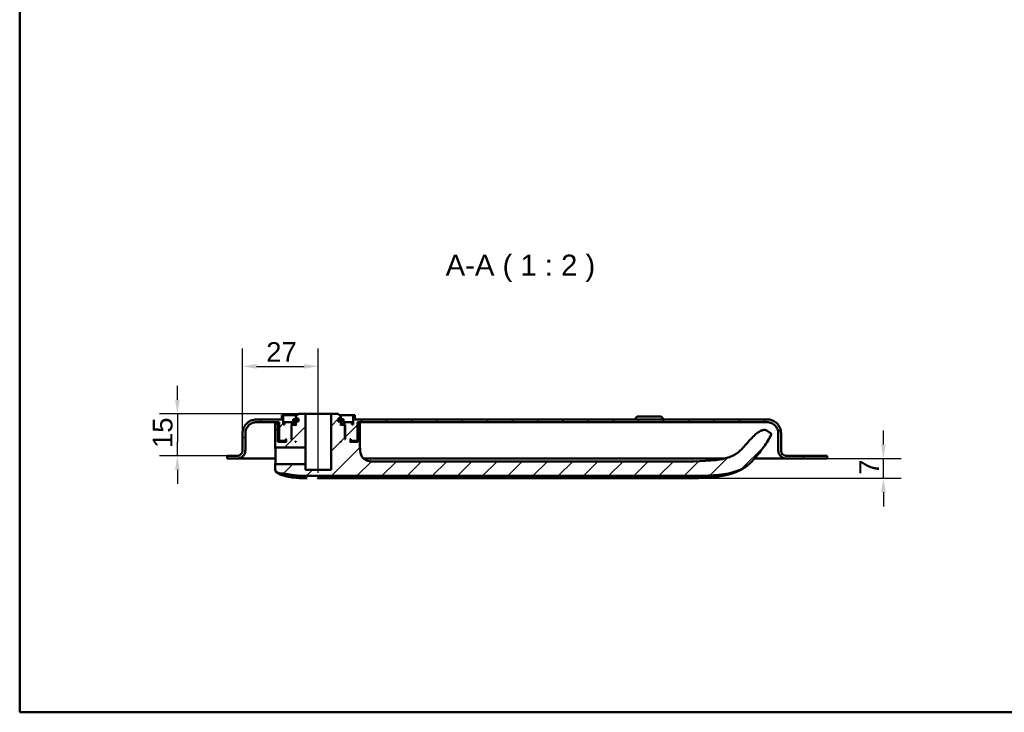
# Model space of a CAD drawing. Header units: millimetres. Extents: x 20 to 833, y 20 to 574.
# Tile 1 of 12: x 20 to 371, y 20 to 267. Entities that reach past the tile are written whole.
import ezdxf

# ---------------------------------------------------------------- set-up
doc = ezdxf.new("R2010")
doc.units = ezdxf.units.MM
doc.header["$LTSCALE"] = 2
for name, color, linetype, lineweight in [('Bemaßungen(DIN)', 7, 'Continuous', 25), ('Mittellinie(DIN)', 7, 'Continuous', 25), ('Sichtbare Kanten(DIN)', 7, 'Continuous', 50), ('Skizziergeometrie(DIN)', 7, 'Continuous', 50), ('Symbole(DIN)', 7, 'Continuous', 25)]:
    doc.layers.add(name, color=color, linetype=linetype, lineweight=lineweight)
doc.layers.add('Schraffur', color=179, linetype='Continuous', lineweight=9, true_color=0x1e1e47)
doc.styles.add('Aktuell-DINGroßer Text', font='arial.ttf')
doc.styles.add('STANDARD-DIN~0', font='arial.ttf')
doc.dimstyles.new('CAD-LAN', dxfattribs={"dimscale": 2, "dimtxt": 3.5, "dimasz": 2.5, "dimexe": 3.175, "dimexo": 0, "dimgap": 0.8, "dimtad": 1, "dimrnd": 1e-08, "dimtxsty": 'STANDARD-DIN~0', "dimcen": 0.09, "dimdle": 10, "dimclrd": 250, "dimclre": 250, "dimclrt": 250, "dimadec": 0, "dimazin": 2, "dimtfac": 1, "dimtmove": 0, "dimatfit": 3, "dimfxl": 1, "dimtolj": 1, "dimtzin": 0, "dimlwd": 25, "dimlwe": 25, "dimarcsym": 0})

# ---------------------------------------------------------------- blocks, each defined once
blk = doc.blocks.new('Ränder Standardrahmen')
at = {"layer": 'Skizziergeometrie(DIN)', "flags": 128}
blk.add_lwpolyline([(10, 10), (10, 287), (410, 287), (410, 10), (10, 10)], dxfattribs=at)
blk = doc.blocks.new('*D19')
at = {"layer": 'Bemaßungen(DIN)', "color": 250, "linetype": 'Continuous', "lineweight": 25, "true_color": 0x3f3f3f, "transparency": 16777216}
for p, q in [((99.47, 119.42), (99.47, 149.67)), ((126.47, 126.42), (126.47, 149.67)), ((104.47, 143.32), (121.47, 143.32))]:
    blk.add_line(p, q, dxfattribs=at)
at = {"layer": 'Bemaßungen(DIN)', "color": 250, "linetype": 'Continuous', "true_color": 0x3f3f3f, "transparency": 16777216}
for points in [[(104.47, 144.15), (104.47, 142.48), (99.47, 143.32)], [(121.47, 144.15), (121.47, 142.48), (126.47, 143.32)]]:
    blk.add_solid(points, dxfattribs=at)
at = {"layer": 'Defpoints', "color": 0, "linetype": 'Continuous', "transparency": 16777216}
for p in [(126.47, 143.32), (126.47, 126.42), (99.47, 119.42)]:
    blk.add_point(p, dxfattribs=at)
at = {"layer": 'Bemaßungen(DIN)', "color": 250, "linetype": 'Continuous', "lineweight": 25, "true_color": 0x3f3f3f, "transparency": 16777216, "insert": (107.9, 151.95), "char_height": 7, "attachment_point": 1, "style": 'STANDARD-DIN~0'}
blk.add_mtext('\\A1;27', dxfattribs=at)
blk = doc.blocks.new('*D20')
at = {"layer": 'Bemaßungen(DIN)', "color": 250, "linetype": 'Continuous', "lineweight": 25, "true_color": 0x3f3f3f, "transparency": 16777216}
for p, q in [((327.97, 115.42), (327.97, 120.42)), ((307.97, 110.42), (334.32, 110.42)), ((327.97, 103.42), (327.97, 110.42)), ((253.18, 103.42), (334.32, 103.42)), ((327.97, 98.42), (327.97, 93.42))]:
    blk.add_line(p, q, dxfattribs=at)
at = {"layer": 'Bemaßungen(DIN)', "color": 250, "linetype": 'Continuous', "true_color": 0x3f3f3f, "transparency": 16777216}
for points in [[(327.14, 115.42), (328.8, 115.42), (327.97, 110.42)], [(327.14, 98.42), (328.8, 98.42), (327.97, 103.42)]]:
    blk.add_solid(points, dxfattribs=at)
at = {"layer": 'Defpoints', "color": 0, "linetype": 'Continuous', "transparency": 16777216}
for p in [(307.97, 110.42), (327.97, 110.42), (253.18, 103.42)]:
    blk.add_point(p, dxfattribs=at)
at = {"layer": 'Bemaßungen(DIN)', "color": 250, "linetype": 'Continuous', "lineweight": 25, "true_color": 0x3f3f3f, "transparency": 16777216, "insert": (319.37, 104.66), "char_height": 7, "attachment_point": 1, "rotation": 90, "style": 'STANDARD-DIN~0'}
blk.add_mtext('\\A1;7', dxfattribs=at)
blk = doc.blocks.new('*D21')
at = {"layer": 'Bemaßungen(DIN)', "color": 250, "linetype": 'Continuous', "lineweight": 25, "true_color": 0x3f3f3f, "transparency": 16777216}
for p, q in [((76.22, 131.42), (76.22, 136.42)), ((119.48, 126.42), (69.87, 126.42)), ((76.22, 126.42), (76.22, 121.42)), ((76.22, 121.42), (76.22, 116.42)), ((76.22, 111.42), (76.22, 116.42)), ((96.22, 111.42), (69.87, 111.42)), ((76.22, 106.42), (76.22, 101.42))]:
    blk.add_line(p, q, dxfattribs=at)
at = {"layer": 'Bemaßungen(DIN)', "color": 250, "linetype": 'Continuous', "true_color": 0x3f3f3f, "transparency": 16777216}
for points in [[(75.39, 131.42), (77.05, 131.42), (76.22, 126.42)], [(75.39, 106.42), (77.05, 106.42), (76.22, 111.42)]]:
    blk.add_solid(points, dxfattribs=at)
at = {"layer": 'Defpoints', "color": 0, "linetype": 'Continuous', "transparency": 16777216}
for p in [(119.48, 126.42), (76.22, 111.42), (96.22, 111.42)]:
    blk.add_point(p, dxfattribs=at)
at = {"layer": 'Bemaßungen(DIN)', "color": 250, "linetype": 'Continuous', "lineweight": 25, "true_color": 0x3f3f3f, "transparency": 16777216, "insert": (67.47, 114.21), "char_height": 7, "attachment_point": 1, "rotation": 90, "style": 'STANDARD-DIN~0'}
blk.add_mtext('\\A1;15', dxfattribs=at)

msp = doc.modelspace()

# ---------------------------------------------------------------- hatches: boundary and pattern name
at = {"layer": 'Schraffur'}
h = msp.add_hatch(dxfattribs=at)
h.set_pattern_fill('ANSI31', color=256, scale=50.8, style=0)
h.set_pattern_definition([(45, (0, 0), (-4.49013, 4.49013), [])])
edge = h.paths.add_edge_path()
edge.add_spline(control_points=[(111.1452, 114.6058), (111.1452, 114.5917), (111.1467, 114.5776), (111.1524, 114.5504), (111.1566, 114.5374), (111.1727, 114.5006), (111.188, 114.4787), (111.2254, 114.4427), (111.247, 114.4287), (111.2944, 114.4095), (111.3196, 114.4046), (111.3453, 114.4046)], knot_values=[-0.03166516, -0.03166516, -0.03166516, -0.03166516, -0.0274199, -0.0274199, -0.023305, -0.023305, -0.01536524, -0.01536524, -0.00769421, -0.00769421, 0, 0, 0, 0], degree=3, periodic=0)
edge.add_line((111.3453, 114.4046), (121.9185, 114.4046))
edge.add_line((121.9185, 114.4046), (121.9185, 126.4236))
edge.add_line((121.9185, 126.4236), (119.4766, 126.4236))
edge.add_line((119.4766, 126.4236), (118.4756, 125.4236))
edge.add_line((118.4756, 125.4236), (118.4756, 124.7236))
edge.add_line((118.4756, 124.7236), (119.3765, 124.7236))
edge.add_line((119.3765, 124.7236), (119.3765, 123.6236))
edge.add_line((119.3765, 123.6236), (118.929, 123.6236))
edge.add_line((118.929, 123.6236), (118.929, 124.5236))
edge.add_line((118.929, 124.5236), (117.4581, 124.5236))
edge.add_line((117.4581, 124.5236), (117.4581, 123.6236))
edge.add_line((117.4581, 123.6236), (118.4756, 123.6236))
edge.add_line((118.4756, 123.6236), (118.4756, 122.2236))
edge.add_line((118.4756, 122.2236), (118.2754, 122.4236))
edge.add_line((118.2754, 122.4236), (117.1746, 122.4236))
edge.add_line((117.1746, 122.4236), (116.9745, 122.2236))
edge.add_line((116.9745, 122.2236), (116.9745, 117.4236))
edge.add_line((116.9745, 117.4236), (116.7243, 117.4236))
edge.add_line((116.7243, 117.4236), (116.9245, 117.6236))
edge.add_line((116.9245, 117.6236), (116.9245, 122.4236))
edge.add_line((116.9245, 122.4236), (116.7243, 122.6236))
edge.add_line((116.7243, 122.6236), (117.4748, 122.6236))
edge.add_line((117.4748, 122.6236), (117.4748, 123.4236))
edge.add_line((117.4748, 123.4236), (114.4733, 123.4236))
edge.add_line((114.4733, 123.4236), (114.4733, 122.6236))
edge.add_line((114.4733, 122.6236), (113.9731, 122.6236))
edge.add_line((113.9731, 122.6236), (113.9731, 125.9236))
edge.add_line((113.9731, 125.9236), (113.4729, 125.9236))
edge.add_line((113.4729, 125.9236), (113.4729, 124.4236))
edge.add_line((113.4729, 124.4236), (104.4685, 124.4236))
edge.add_spline(control_points=[(104.4685, 124.4236), (104.1206, 124.4236), (103.7745, 124.388), (103.1042, 124.2471), (102.7826, 124.1444), (101.8704, 123.747), (101.3248, 123.3668), (100.4248, 122.4333), (100.0722, 121.892), (99.5905, 120.7025), (99.4685, 120.0684), (99.4685, 119.4236)], knot_values=[-0.78930523, -0.78930523, -0.78930523, -0.78930523, -0.68480532, -0.68480532, -0.58346864, -0.58346864, -0.38572109, -0.38572109, -0.19345948, -0.19345948, 0, 0, 0, 0], degree=3, periodic=0)
edge.add_line((99.4685, 119.4236), (99.4685, 113.4236))
edge.add_spline(control_points=[(99.4685, 113.4236), (99.4685, 113.2844), (99.4542, 113.146), (99.3979, 112.8779), (99.3568, 112.7492), (99.1978, 112.3843), (99.0457, 112.1661), (98.6723, 111.8061), (98.4558, 111.6651), (97.98, 111.4724), (97.7264, 111.4236), (97.4685, 111.4236)], knot_values=[-0.31572209, -0.31572209, -0.31572209, -0.31572209, -0.27392213, -0.27392213, -0.23338746, -0.23338746, -0.15428844, -0.15428844, -0.07738379, -0.07738379, -0.00000196, -0.00000196, -0.00000196, -0.00000196], degree=3, periodic=0)
edge.add_line((97.4685, 111.4236), (94.9685, 111.4236))
edge.add_line((94.9685, 111.4236), (94.9685, 111.3936))
edge.add_line((94.9685, 111.3936), (93.9685, 111.3936))
edge.add_line((93.9685, 111.3936), (93.9685, 110.4236))
edge.add_line((93.9685, 110.4236), (97.4685, 110.4236))
edge.add_spline(control_points=[(97.4685, 110.4236), (97.6772, 110.4236), (97.8849, 110.4449), (98.2871, 110.5295), (98.4801, 110.5911), (99.0274, 110.8295), (99.3547, 111.0576), (99.8947, 111.6178), (100.1063, 111.9425), (100.3953, 112.6562), (100.4685, 113.0367), (100.4685, 113.4236)], knot_values=[-0.47358314, -0.47358314, -0.47358314, -0.47358314, -0.41088319, -0.41088319, -0.35008119, -0.35008119, -0.23143265, -0.23143265, -0.11607569, -0.11607569, 0, 0, 0, 0], degree=3, periodic=0)
edge.add_line((100.4685, 113.4236), (100.4685, 119.4236))
edge.add_spline(control_points=[(100.4685, 119.4236), (100.4685, 119.7019), (100.4969, 119.9787), (100.6097, 120.515), (100.6919, 120.7723), (101.0098, 121.502), (101.314, 121.9385), (102.0608, 122.6585), (102.4938, 122.9406), (103.4454, 123.3259), (103.9526, 123.4236), (104.4685, 123.4236)], knot_values=[-0.63144419, -0.63144419, -0.63144419, -0.63144419, -0.54784426, -0.54784426, -0.46677491, -0.46677491, -0.30857687, -0.30857687, -0.15476759, -0.15476759, 0, 0, 0, 0], degree=3, periodic=0)
edge.add_line((104.4685, 123.4236), (112.4726, 123.4236))
edge.add_line((112.4726, 123.4236), (112.4726, 117.0236))
edge.add_line((112.4726, 117.0236), (112.6726, 116.8236))
edge.add_line((112.6726, 116.8236), (114.7734, 116.8236))
edge.add_line((114.7734, 116.8236), (114.8734, 116.9236))
edge.add_line((114.8734, 116.9236), (114.8734, 117.4236))
edge.add_line((114.8734, 117.4236), (115.1735, 117.4236))
edge.add_line((115.1735, 117.4236), (114.9735, 117.2236))
edge.add_line((114.9735, 117.2236), (114.9735, 116.6236))
edge.add_line((114.9735, 116.6236), (115.1735, 116.4236))
edge.add_line((115.1735, 116.4236), (112.0332, 116.4236))
edge.add_line((112.0332, 116.4236), (112.0332, 122.9242))
edge.add_line((112.0332, 122.9242), (111.1452, 122.9242))
edge.add_line((111.1452, 122.9242), (111.1452, 114.6058))
h.paths.add_polyline_path([(118.4756, 116.6236), (118.4756, 116.4236), (118.2754, 116.4236)], flags=0)
edge = h.paths.add_edge_path()
edge.add_spline(control_points=[(281.6952, 110.1003), (282.8418, 111.3739), (283.9172, 112.7051), (285.9346, 115.4929), (286.8699, 116.9426), (287.7305, 118.4403)], knot_values=[-1.03233607, -1.03233607, -1.03233607, -1.03233607, -0.51820906, -0.51820906, -0.00000687, -0.00000687, -0.00000687, -0.00000687], degree=3, periodic=0)
edge.add_spline(control_points=[(287.7305, 118.4403), (287.8177, 118.5919), (287.9059, 118.7473), (287.9695, 118.9745), (287.9807, 119.0482), (287.9725, 119.1913), (287.9556, 119.2563), (287.8874, 119.3962), (287.8315, 119.4633), (287.6582, 119.6252), (287.5179, 119.711), (287.3796, 119.7956)], knot_values=[-0.17473219, -0.17473219, -0.17473219, -0.17473219, -0.12264171, -0.12264171, -0.0987198, -0.0987198, -0.0765059, -0.0765059, -0.04862369, -0.04862369, -0.00000802, -0.00000802, -0.00000802, -0.00000802], degree=3, periodic=0)
edge.add_line((287.3796, 119.7956), (286.5126, 120.3256))
edge.add_spline(control_points=[(286.5126, 120.3256), (286.3697, 120.413), (286.2079, 120.5119), (285.8192, 120.6342), (285.5922, 120.6713), (284.9012, 120.6075), (284.4959, 120.4599), (282.8745, 119.6619), (281.6114, 118.4092), (279.6075, 116.239), (278.5995, 115.0016), (277.4922, 113.8605)], knot_values=[-1.21562356, -1.21562356, -1.21562356, -1.21562356, -1.11125783, -1.11125783, -1.02300945, -1.02300945, -0.90135966, -0.90135966, -0.47702347, -0.47702347, -0.00000032, -0.00000032, -0.00000032, -0.00000032], degree=3, periodic=0)
edge.add_spline(control_points=[(277.4922, 113.8605), (276.7482, 113.0938), (275.9008, 112.3099), (273.3698, 110.9973), (271.8503, 110.503), (265.6171, 109.412), (260.0344, 109.412), (253.183, 109.412)], knot_values=[-4.1261713, -4.1261713, -4.1261713, -4.1261713, -3.05123038, -3.05123038, -2.05542541, -2.05542541, 0, 0, 0, 0], degree=3, periodic=0)
edge.add_line((253.183, 109.412), (147.3303, 109.412))
edge.add_spline(control_points=[(147.3303, 109.412), (146.5077, 109.412), (145.7177, 109.412), (144.4535, 109.5756), (143.9225, 109.6973), (143.0651, 110.0949), (142.7321, 110.3228), (142.1356, 110.9436), (141.9076, 111.324), (141.6441, 111.9966), (141.57, 112.2588), (141.3279, 113.4057), (141.3279, 114.3876), (141.3279, 115.4114)], knot_values=[-1.12878063, -1.12878063, -1.12878063, -1.12878063, -0.87566791, -0.87566791, -0.69341318, -0.69341318, -0.55339049, -0.55339049, -0.399642, -0.399642, -0.3071466, -0.3071466, -0.00000113, -0.00000113, -0.00000113, -0.00000113], degree=3, periodic=0)
edge.add_line((141.3279, 115.4114), (141.3279, 122.9242))
edge.add_line((141.3279, 122.9242), (140.6256, 122.9242))
edge.add_line((140.6256, 122.9242), (140.6256, 116.4236))
edge.add_line((140.6256, 116.4236), (137.7635, 116.4236))
edge.add_line((137.7635, 116.4236), (137.9636, 116.6236))
edge.add_line((137.9636, 116.6236), (137.9636, 117.2236))
edge.add_line((137.9636, 117.2236), (137.7635, 117.4236))
edge.add_line((137.7635, 117.4236), (138.0636, 117.4236))
edge.add_line((138.0636, 117.4236), (138.0636, 116.9236))
edge.add_line((138.0636, 116.9236), (138.1637, 116.8236))
edge.add_line((138.1637, 116.8236), (140.2644, 116.8236))
edge.add_line((140.2644, 116.8236), (140.4645, 117.0236))
edge.add_line((140.4645, 117.0236), (140.4645, 123.4236))
edge.add_line((140.4645, 123.4236), (286.4685, 123.4236))
edge.add_spline(control_points=[(286.4685, 123.4236), (286.7468, 123.4236), (287.0237, 123.3952), (287.5599, 123.2824), (287.8172, 123.2002), (288.547, 122.8823), (288.9835, 122.5781), (289.7035, 121.8313), (289.9855, 121.3983), (290.3709, 120.4467), (290.4685, 119.9395), (290.4685, 119.4236)], knot_values=[-0.63144419, -0.63144419, -0.63144419, -0.63144419, -0.54784426, -0.54784426, -0.46677491, -0.46677491, -0.30857687, -0.30857687, -0.15476759, -0.15476759, 0, 0, 0, 0], degree=3, periodic=0)
edge.add_line((290.4685, 119.4236), (290.4685, 113.4236))
edge.add_spline(control_points=[(290.4685, 113.4236), (290.4685, 113.2149), (290.4898, 113.0072), (290.5744, 112.605), (290.6361, 112.4121), (290.8745, 111.8647), (291.1026, 111.5374), (291.6627, 110.9974), (291.9875, 110.7858), (292.7012, 110.4968), (293.0816, 110.4236), (293.4685, 110.4236)], knot_values=[-0.47358314, -0.47358314, -0.47358314, -0.47358314, -0.41088319, -0.41088319, -0.35008119, -0.35008119, -0.23143265, -0.23143265, -0.11607569, -0.11607569, 0, 0, 0, 0], degree=3, periodic=0)
edge.add_line((293.4685, 110.4236), (307.9685, 110.4236))
edge.add_line((307.9685, 110.4236), (307.9685, 111.4236))
edge.add_line((307.9685, 111.4236), (293.4684, 111.4236))
edge.add_spline(control_points=[(293.4684, 111.4236), (293.3293, 111.4236), (293.1909, 111.4378), (292.9228, 111.4942), (292.7941, 111.5353), (292.4292, 111.6942), (292.211, 111.8463), (291.851, 112.2197), (291.71, 112.4362), (291.5173, 112.912), (291.4685, 113.1656), (291.4685, 113.4236)], knot_values=[-0.31571441, -0.31571441, -0.31571441, -0.31571441, -0.27392213, -0.27392213, -0.23338746, -0.23338746, -0.15428844, -0.15428844, -0.07738379, -0.07738379, 0, 0, 0, 0], degree=3, periodic=0)
edge.add_line((291.4685, 113.4236), (291.4685, 119.4236))
edge.add_spline(control_points=[(291.4685, 119.4236), (291.4685, 119.7714), (291.4329, 120.1175), (291.292, 120.7878), (291.1893, 121.1094), (290.7919, 122.0217), (290.4117, 122.5672), (289.4781, 123.4672), (288.9369, 123.8198), (287.7474, 124.3015), (287.1133, 124.4236), (286.4685, 124.4236)], knot_values=[-0.78930523, -0.78930523, -0.78930523, -0.78930523, -0.68480532, -0.68480532, -0.58346864, -0.58346864, -0.38572109, -0.38572109, -0.19345948, -0.19345948, 0, 0, 0, 0], degree=3, periodic=0)
edge.add_line((286.4685, 124.4236), (139.4642, 124.4236))
edge.add_line((139.4642, 124.4236), (139.4642, 125.9236))
edge.add_line((139.4642, 125.9236), (138.964, 125.9236))
edge.add_line((138.964, 125.9236), (138.964, 122.6236))
edge.add_line((138.964, 122.6236), (138.4638, 122.6236))
edge.add_line((138.4638, 122.6236), (138.4638, 123.4236))
edge.add_line((138.4638, 123.4236), (135.4622, 123.4236))
edge.add_line((135.4622, 123.4236), (135.4622, 122.6236))
edge.add_line((135.4622, 122.6236), (136.2127, 122.6236))
edge.add_line((136.2127, 122.6236), (136.0126, 122.4236))
edge.add_line((136.0126, 122.4236), (136.0126, 117.6236))
edge.add_line((136.0126, 117.6236), (136.2127, 117.4236))
edge.add_line((136.2127, 117.4236), (135.9626, 117.4236))
edge.add_line((135.9626, 117.4236), (135.9626, 122.2236))
edge.add_line((135.9626, 122.2236), (135.7624, 122.4236))
edge.add_line((135.7624, 122.4236), (134.6616, 122.4236))
edge.add_line((134.6616, 122.4236), (134.4614, 122.2236))
edge.add_line((134.4614, 122.2236), (134.4614, 123.6236))
edge.add_line((134.4614, 123.6236), (135.4789, 123.6236))
edge.add_line((135.4789, 123.6236), (135.4789, 124.5236))
edge.add_line((135.4789, 124.5236), (134.0081, 124.5236))
edge.add_line((134.0081, 124.5236), (134.0081, 123.6236))
edge.add_line((134.0081, 123.6236), (133.5606, 123.6236))
edge.add_line((133.5606, 123.6236), (133.5606, 124.7236))
edge.add_line((133.5606, 124.7236), (134.4614, 124.7236))
edge.add_line((134.4614, 124.7236), (134.4614, 125.4236))
edge.add_line((134.4614, 125.4236), (133.4604, 126.4236))
edge.add_line((133.4604, 126.4236), (131.0185, 126.4236))
edge.add_line((131.0185, 126.4236), (131.0185, 106.4236))
edge.add_line((131.0185, 106.4236), (121.9185, 106.4236))
edge.add_line((121.9185, 106.4236), (121.9185, 108.4425))
edge.add_line((121.9185, 108.4425), (111.3453, 108.4425))
edge.add_spline(control_points=[(111.3453, 108.4425), (111.3315, 108.4425), (111.3178, 108.4411), (111.2912, 108.4355), (111.2785, 108.4315), (111.242, 108.4157), (111.2201, 108.4004), (111.1839, 108.3629), (111.1696, 108.341), (111.1502, 108.293), (111.1452, 108.2674), (111.1452, 108.2413)], knot_values=[-0.03167272, -0.03167272, -0.03167272, -0.03167272, -0.02753215, -0.02753215, -0.02351452, -0.02351452, -0.01557968, -0.01557968, -0.00782134, -0.00782134, 0, 0, 0, 0], degree=3, periodic=0)
edge.add_line((111.1452, 108.2413), (111.1452, 106.6474))
edge.add_spline(control_points=[(111.1452, 106.6474), (111.1452, 106.4967), (111.1452, 106.3483), (111.1812, 106.1178), (111.2059, 106.0321), (111.2893, 105.8707), (111.3471, 105.8023), (111.5508, 105.6311), (111.7247, 105.5527), (111.9049, 105.4715)], knot_values=[-0.16488932, -0.16488932, -0.16488932, -0.16488932, -0.12162259, -0.12162259, -0.09146095, -0.09146095, -0.05932748, -0.05932748, -0.00000738, -0.00000738, -0.00000738, -0.00000738], degree=3, periodic=0)
edge.add_line((111.9049, 105.4715), (112.4736, 105.215))
edge.add_spline(control_points=[(112.4736, 105.215), (112.5268, 105.191), (112.5681, 105.1724), (112.6633, 105.1539), (112.709, 105.1561), (112.7682, 105.158)], knot_values=[-0.03520441, -0.03520441, -0.03520441, -0.03520441, -0.01777374, -0.01777374, 0, 0, 0, 0], degree=3, periodic=0)
edge.add_spline(control_points=[(112.7682, 105.158), (113.4049, 105.1781), (114.0399, 105.1116), (115.3201, 104.9073), (115.9493, 104.77), (116.546, 104.6666)], knot_values=[-0.3581124, -0.3581124, -0.3581124, -0.3581124, -0.18131459, -0.18131459, 0, 0, 0, 0], degree=3, periodic=0)
edge.add_spline(control_points=[(116.546, 104.6666), (116.9805, 104.5916), (117.4215, 104.5307), (118.3462, 104.4261), (118.8384, 104.3841), (119.3271, 104.3526)], knot_values=[-0.27917417, -0.27917417, -0.27917417, -0.27917417, -0.1469271, -0.1469271, 0, 0, 0, 0], degree=3, periodic=0)
edge.add_spline(control_points=[(119.3271, 104.3526), (120.4591, 104.2794), (121.7036, 104.2563), (123.9698, 104.2367), (125.1496, 104.2388), (126.3293, 104.2388)], knot_values=[-0.67986797, -0.67986797, -0.67986797, -0.67986797, -0.35393351, -0.35393351, 0, 0, 0, 0], degree=3, periodic=0)
edge.add_line((126.3293, 104.2388), (253.183, 104.2391))
edge.add_spline(control_points=[(253.183, 104.2391), (261.0591, 104.2392), (266.6285, 104.2392), (273.4803, 105.2415), (275.4894, 105.786), (279.3634, 107.6274), (280.6322, 108.9195), (281.6952, 110.1003)], knot_values=[-1.50837053, -1.50837053, -1.50837053, -1.50837053, -0.84481057, -0.84481057, -0.47663327, -0.47663327, 0, 0, 0, 0], degree=3, periodic=0)
h.paths.add_polyline_path([(134.4614, 116.4236), (134.4614, 116.6236), (134.6616, 116.4236)], flags=0)

# ---------------------------------------------------------------- linework, layer by layer
at = {"layer": 'Mittellinie(DIN)', "linetype": 'Continuous'}
msp.add_line((126.4685, 105.4141), (126.4685, 131.4236), dxfattribs=at)
at = {"layer": 'Sichtbare Kanten(DIN)'}
for p, q in [((121.9185, 126.4236), (119.4766, 126.4236)), ((121.9185, 114.4046), (121.9185, 126.4236)), ((121.9185, 126.4236), (131.0185, 126.4236)), ((133.4604, 126.4236), (131.0185, 126.4236)), ((131.0185, 126.4236), (131.0185, 106.4236)), ((113.4729, 124.4236), (104.4685, 124.4236)), ((104.4685, 123.4236), (112.4726, 123.4236)), ((112.0332, 122.9242), (111.1452, 122.9242)), ((111.1452, 122.9242), (111.1452, 114.6058)), ((112.0332, 116.4236), (112.0332, 122.9242)), ((112.4726, 122.9242), (112.0332, 122.9242)), ((112.4726, 123.4236), (112.4726, 117.0236)), ((113.9731, 125.9236), (113.4729, 125.9236)), ((113.4729, 125.9236), (113.4729, 124.4236)), ((113.9731, 122.6236), (113.9731, 125.9236)), ((113.9731, 125.9236), (118.9761, 125.9236)), ((117.4748, 123.4236), (114.4733, 123.4236)), ((114.4733, 123.4236), (114.4733, 122.6236)), ((118.929, 124.5236), (117.4581, 124.5236)), ((117.4581, 124.5236), (117.4581, 123.6236)), ((117.4581, 123.6236), (118.4756, 123.6236)), ((117.4748, 122.6236), (117.4748, 123.4236)), ((117.4748, 123.4236), (118.4756, 123.4236)), ((118.4756, 125.4236), (118.4756, 124.7236)), ((118.4756, 124.7236), (119.3765, 124.7236)), ((118.4756, 123.6236), (118.4756, 122.2236)), ((118.929, 123.6236), (118.929, 124.5236)), ((119.3765, 124.5236), (118.929, 124.5236)), ((119.3765, 123.6236), (118.929, 123.6236)), ((119.3765, 124.7236), (119.3765, 123.6236)), ((133.5606, 123.6236), (133.5606, 124.7236)), ((133.5606, 124.7236), (134.4614, 124.7236)), ((134.0081, 124.5236), (133.5606, 124.5236)), ((134.0081, 123.6236), (133.5606, 123.6236)), ((133.961, 125.9236), (138.964, 125.9236)), ((135.4789, 124.5236), (134.0081, 124.5236)), ((134.0081, 124.5236), (134.0081, 123.6236)), ((134.4614, 124.7236), (134.4614, 125.4236)), ((134.4614, 122.2236), (134.4614, 123.6236)), ((134.4614, 123.6236), (135.4789, 123.6236)), ((134.4614, 123.4236), (135.4622, 123.4236)), ((138.4638, 123.4236), (135.4622, 123.4236)), ((135.4622, 123.4236), (135.4622, 122.6236)), ((135.4789, 123.6236), (135.4789, 124.5236)), ((138.4638, 122.6236), (138.4638, 123.4236)), ((139.4642, 125.9236), (138.964, 125.9236)), ((138.964, 125.9236), (138.964, 122.6236)), ((139.4642, 124.4236), (139.4642, 125.9236)), ((286.4685, 124.4236), (139.4642, 124.4236)), ((140.4645, 117.0236), (140.4645, 123.4236)), ((140.4645, 123.4236), (286.4685, 123.4236)), ((140.6256, 122.9242), (140.4645, 122.9242)), ((141.3279, 122.9242), (140.6256, 122.9242)), ((140.6256, 122.9242), (140.6256, 116.4236)), ((141.3279, 115.4114), (141.3279, 122.9242)), ((240.2185, 125.4236), (239.2185, 124.4236)), ((240.2185, 125.4236), (248.7185, 125.4236)), ((248.7185, 125.4236), (249.7185, 124.4236)), ((99.4684, 113.4236), (99.4684, 119.4236)), ((99.4685, 119.4236), (99.4685, 113.4236)), ((100.4685, 113.4236), (100.4685, 119.4236)), ((114.4733, 122.6236), (113.9731, 122.6236)), ((116.9245, 122.4236), (116.7243, 122.6236)), ((116.7243, 122.6236), (117.4748, 122.6236)), ((116.9245, 117.6236), (116.9245, 122.4236)), ((116.9245, 122.4236), (117.1746, 122.4236)), ((117.1746, 122.4236), (116.9745, 122.2236)), ((116.9745, 122.2236), (116.9745, 117.4236)), ((118.2754, 122.4236), (117.1746, 122.4236)), ((118.4756, 122.6236), (117.4748, 122.6236)), ((118.4756, 122.2236), (118.2754, 122.4236)), ((118.4756, 122.4236), (118.2754, 122.4236)), ((135.4622, 122.6236), (134.4614, 122.6236)), ((134.6616, 122.4236), (134.4614, 122.2236)), ((134.6616, 122.4236), (134.4614, 122.4236)), ((135.7624, 122.4236), (134.6616, 122.4236)), ((135.4622, 122.6236), (136.2127, 122.6236)), ((135.9626, 122.2236), (135.7624, 122.4236)), ((135.7624, 122.4236), (136.0126, 122.4236)), ((135.9626, 117.4236), (135.9626, 122.2236)), ((136.2127, 122.6236), (136.0126, 122.4236)), ((136.0126, 122.4236), (136.0126, 117.6236)), ((138.964, 122.6236), (138.4638, 122.6236)), ((287.3796, 119.7956), (286.5126, 120.3256)), ((290.4685, 119.4236), (290.4685, 113.4236)), ((291.4685, 113.4236), (291.4685, 119.4236)), ((291.4685, 119.4236), (291.4685, 119.4236)), ((291.4685, 113.4236), (291.4685, 119.4236)), ((115.1735, 116.4236), (112.0332, 116.4236)), ((112.4726, 117.0236), (112.6726, 116.8236)), ((112.6726, 116.8236), (114.7734, 116.8236)), ((114.7734, 116.8236), (114.8734, 116.9236)), ((114.7734, 116.8236), (114.9735, 116.8236)), ((114.8734, 116.9236), (114.8734, 117.4236)), ((114.8734, 117.4236), (115.1735, 117.4236)), ((114.9735, 116.9236), (114.8734, 116.9236)), ((115.1735, 117.4236), (114.9735, 117.2236)), ((114.9735, 117.2236), (114.9735, 116.6236)), ((114.9735, 116.6236), (115.1735, 116.4236)), ((116.7243, 117.4236), (116.9245, 117.6236)), ((116.9745, 117.4236), (116.7243, 117.4236)), ((116.9745, 117.6236), (116.9245, 117.6236)), ((118.2754, 116.4236), (118.4756, 116.6236)), ((118.4756, 116.4236), (118.2754, 116.4236)), ((118.4756, 116.6236), (118.4756, 116.4236)), ((134.4614, 116.4236), (134.4614, 116.6236)), ((134.4614, 116.6236), (134.6616, 116.4236)), ((134.6616, 116.4236), (134.4614, 116.4236)), ((136.0126, 117.6236), (135.9626, 117.6236)), ((136.2127, 117.4236), (135.9626, 117.4236)), ((136.0126, 117.6236), (136.2127, 117.4236)), ((137.9636, 117.2236), (137.7635, 117.4236)), ((137.7635, 117.4236), (138.0636, 117.4236)), ((137.7635, 116.4236), (137.9636, 116.6236)), ((140.6256, 116.4236), (137.7635, 116.4236)), ((137.9636, 116.6236), (137.9636, 117.2236)), ((138.0636, 116.9236), (137.9636, 116.9236)), ((137.9636, 116.8236), (138.1637, 116.8236)), ((138.0636, 117.4236), (138.0636, 116.9236)), ((138.0636, 116.9236), (138.1637, 116.8236)), ((138.1637, 116.8236), (140.2644, 116.8236)), ((140.2644, 116.8236), (140.4645, 117.0236)), ((99.4684, 113.4236), (99.4685, 113.4236)), ((111.3453, 114.4046), (121.9185, 114.4046)), ((121.9185, 114.4046), (121.9185, 111.4236)), ((94.9685, 111.3936), (93.9685, 111.3936)), ((93.9685, 111.3936), (93.9685, 110.4236)), ((93.9685, 110.4236), (93.9685, 111.3936)), ((93.9685, 110.4236), (97.4685, 110.4236)), ((97.4685, 111.4236), (94.9685, 111.4236)), ((94.9685, 111.4236), (94.9685, 111.3936)), ((94.9685, 111.4236), (94.9685, 111.3936)), ((111.1666, 110.4236), (97.4685, 110.4236)), ((121.9185, 111.4236), (121.9185, 108.4425)), ((267.9302, 110.4236), (142.6535, 110.4236)), ((271.1789, 110.4236), (267.9302, 110.4236)), ((288.1565, 110.4236), (281.9836, 110.4236)), ((293.4685, 110.4236), (288.1565, 110.4236)), ((307.9685, 111.4236), (293.4684, 111.4236)), ((293.4685, 110.4236), (307.9685, 110.4236)), ((307.9685, 110.4236), (307.9685, 111.4236)), ((307.9685, 110.4236), (307.9685, 111.3936)), ((307.9685, 110.4236), (307.9685, 110.4236)), ((111.1452, 108.2413), (111.1452, 106.6474)), ((121.9185, 108.4425), (111.3453, 108.4425)), ((111.9049, 105.4715), (112.4736, 105.215)), ((121.9185, 106.4236), (121.9185, 108.4425)), ((131.0185, 106.4236), (121.9185, 106.4236)), ((126.3293, 104.2388), (253.183, 104.2391))]:
    msp.add_line(p, q, dxfattribs=at)
for points, weights in [([(119.4766, 126.4236), (119.0095, 125.957), (118.4756, 125.4236)], [1, 1.00223419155, 1]), ([(134.4614, 125.4236), (133.9276, 125.957), (133.4604, 126.4236)], [1, 1.00223419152, 1])]:
    msp.add_rational_spline(points, weights, degree=2, dxfattribs=at)
for points, degree, knots in [([(104.4685, 124.4236), (104.1206, 124.4236), (103.7745, 124.388), (103.1042, 124.2471), (102.7826, 124.1444), (101.8704, 123.747), (101.3248, 123.3668), (100.4248, 122.4333), (100.0722, 121.892), (99.5905, 120.7025), (99.4685, 120.0684), (99.4685, 119.4236)], 3, [-0.789305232, -0.789305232, -0.789305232, -0.789305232, -0.684805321, -0.684805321, -0.583468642, -0.583468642, -0.38572109, -0.38572109, -0.193459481, -0.193459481, 0, 0, 0, 0]), ([(100.4685, 119.4236), (100.4685, 119.7019), (100.4969, 119.9787), (100.6097, 120.515), (100.6919, 120.7723), (101.0098, 121.502), (101.314, 121.9385), (102.0608, 122.6585), (102.4938, 122.9406), (103.4454, 123.3259), (103.9526, 123.4236), (104.4685, 123.4236)], 3, [-0.631444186, -0.631444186, -0.631444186, -0.631444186, -0.547844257, -0.547844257, -0.466774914, -0.466774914, -0.308576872, -0.308576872, -0.154767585, -0.154767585, 0, 0, 0, 0]), ([(291.4685, 119.4236), (291.4685, 119.7714), (291.4329, 120.1175), (291.292, 120.7878), (291.1893, 121.1094), (290.7919, 122.0217), (290.4117, 122.5672), (289.4781, 123.4672), (288.9369, 123.8198), (287.7474, 124.3015), (287.1133, 124.4236), (286.4685, 124.4236)], 3, [-0.789305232, -0.789305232, -0.789305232, -0.789305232, -0.684805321, -0.684805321, -0.583468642, -0.583468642, -0.38572109, -0.38572109, -0.193459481, -0.193459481, 0, 0, 0, 0]), ([(286.4685, 123.4236), (286.7468, 123.4236), (287.0237, 123.3952), (287.5599, 123.2824), (287.8172, 123.2002), (288.547, 122.8823), (288.9835, 122.5781), (289.7035, 121.8313), (289.9855, 121.3983), (290.3709, 120.4467), (290.4685, 119.9395), (290.4685, 119.4236)], 3, [-0.631444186, -0.631444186, -0.631444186, -0.631444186, -0.547844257, -0.547844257, -0.466774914, -0.466774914, -0.308576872, -0.308576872, -0.154767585, -0.154767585, 0, 0, 0, 0]), ([(286.5126, 120.3256), (286.3697, 120.413), (286.2079, 120.5119), (285.8192, 120.6342), (285.5922, 120.6713), (284.9012, 120.6075), (284.4959, 120.4599), (282.8745, 119.6619), (281.6114, 118.4092), (279.6075, 116.239), (278.5995, 115.0016), (277.4922, 113.8605)], 3, [-1.21562356, -1.21562356, -1.21562356, -1.21562356, -1.11125783, -1.11125783, -1.02300945, -1.02300945, -0.90135966, -0.90135966, -0.47702347, -0.47702347, -0.00000032, -0.00000032, -0.00000032, -0.00000032]), ([(287.3796, 119.7956), (287.5251, 119.7067), (287.6746, 119.6178), (287.8316, 119.4596), (287.8656, 119.4189), (287.922, 119.3303), (287.9446, 119.2815), (287.9728, 119.18), (287.9787, 119.1264), (287.9739, 118.9672), (287.9414, 118.8615), (287.8796, 118.7164), (287.8566, 118.6695), (287.8221, 118.6035), (287.8105, 118.5821), (287.789, 118.5431), (287.7791, 118.5255), (287.7621, 118.4954), (287.7549, 118.4829), (287.7456, 118.4666), (287.7437, 118.4632), (287.7406, 118.4578), (287.7395, 118.4559), (287.7371, 118.4517), (287.7358, 118.4495), (287.7336, 118.4457), (287.7328, 118.4443), (287.7316, 118.4422), (287.7312, 118.4415), (287.7307, 118.4406), (287.7306, 118.4405), (287.7305, 118.4403)], 3, [0, 0, 0, 0, 0.051151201, 0.051151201, 0.06687604, 0.06687604, 0.082683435, 0.082683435, 0.098517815, 0.098517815, 0.130549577, 0.130549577, 0.146253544, 0.146253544, 0.154123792, 0.154123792, 0.16203375, 0.16203375, 0.169883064, 0.169883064, 0.17183982, 0.17183982, 0.172819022, 0.172819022, 0.173804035, 0.173804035, 0.174296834, 0.174296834, 0.174542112, 0.174542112, 0.174603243, 0.174603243, 0.174603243, 0.174603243]), ([(287.7305, 118.4403), (287.8177, 118.5919), (287.9059, 118.7473), (287.9695, 118.9745), (287.9807, 119.0482), (287.9725, 119.1913), (287.9556, 119.2563), (287.8874, 119.3962), (287.8315, 119.4633), (287.6582, 119.6252), (287.5179, 119.711), (287.3796, 119.7955)], 3, [-0.174732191, -0.174732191, -0.174732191, -0.174732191, -0.122641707, -0.122641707, -0.0987198, -0.0987198, -0.076505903, -0.076505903, -0.048623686, -0.048623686, -0.000008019, -0.000008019, -0.000008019, -0.000008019]), ([(281.6952, 110.1003), (282.8418, 111.3739), (283.9172, 112.7051), (285.9346, 115.4929), (286.8699, 116.9426), (287.7305, 118.4403)], 3, [-1.03233607, -1.03233607, -1.03233607, -1.03233607, -0.51820906, -0.51820906, -0.00000687, -0.00000687, -0.00000687, -0.00000687]), ([(287.7305, 118.4403), (287.7305, 118.4403), (287.7305, 118.4403), (287.7305, 118.4403), (287.7305, 118.4403), (287.7305, 118.4403), (287.7305, 118.4403)], 5, [2.7454755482, 2.7454755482, 2.7454755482, 2.7454755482, 2.7454755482, 2.7454755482, 2.7567022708, 2.7785018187, 2.7785018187, 2.7785018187, 2.7785018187, 2.7785018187, 2.7785018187]), ([(99.4685, 113.4236), (99.4685, 113.2844), (99.4542, 113.146), (99.3979, 112.8779), (99.3568, 112.7492), (99.1978, 112.3843), (99.0457, 112.1661), (98.6723, 111.8061), (98.4558, 111.6651), (97.98, 111.4724), (97.7264, 111.4236), (97.4685, 111.4236)], 3, [-0.315722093, -0.315722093, -0.315722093, -0.315722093, -0.273922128, -0.273922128, -0.233387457, -0.233387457, -0.154288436, -0.154288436, -0.077383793, -0.077383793, -0.000001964, -0.000001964, -0.000001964, -0.000001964]), ([(97.4685, 110.4236), (97.6772, 110.4236), (97.8849, 110.4449), (98.2871, 110.5295), (98.4801, 110.5911), (99.0274, 110.8295), (99.3547, 111.0576), (99.8947, 111.6178), (100.1063, 111.9425), (100.3953, 112.6562), (100.4685, 113.0367), (100.4685, 113.4236)], 3, [-0.473583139, -0.473583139, -0.473583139, -0.473583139, -0.410883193, -0.410883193, -0.350081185, -0.350081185, -0.231432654, -0.231432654, -0.116075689, -0.116075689, 0, 0, 0, 0]), ([(111.1452, 114.6058), (111.1452, 114.5917), (111.1467, 114.5776), (111.1524, 114.5504), (111.1566, 114.5374), (111.1727, 114.5006), (111.188, 114.4787), (111.2254, 114.4427), (111.247, 114.4287), (111.2944, 114.4095), (111.3196, 114.4046), (111.3453, 114.4046)], 3, [-0.0316651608, -0.0316651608, -0.0316651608, -0.0316651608, -0.0274199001, -0.0274199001, -0.0233049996, -0.0233049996, -0.0153652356, -0.0153652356, -0.0076942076, -0.0076942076, 0, 0, 0, 0]), ([(111.169, 111.4236), (111.169, 111.8414), (111.167, 112.4724), (111.1617, 113.2137), (111.157, 113.7005), (111.1523, 114.1015), (111.1483, 114.3985), (111.1462, 114.5446), (111.1455, 114.5901), (111.1453, 114.5997)], 3, [0, 0, 0, 0, 0.122960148, 0.184440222, 0.245920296, 0.30740037, 0.368880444, 0.430360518, 0.453530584, 0.453530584, 0.453530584, 0.453530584]), ([(147.3303, 109.412), (146.5077, 109.412), (145.7177, 109.412), (144.4535, 109.5756), (143.9225, 109.6973), (143.0651, 110.0949), (142.7321, 110.3228), (142.1356, 110.9436), (141.9076, 111.324), (141.6441, 111.9966), (141.57, 112.2588), (141.3279, 113.4057), (141.3279, 114.3876), (141.3279, 115.4114)], 3, [-1.12878063, -1.12878063, -1.12878063, -1.12878063, -0.87566791, -0.87566791, -0.69341318, -0.69341318, -0.55339049, -0.55339049, -0.399642, -0.399642, -0.3071466, -0.3071466, -0.00000113, -0.00000113, -0.00000113, -0.00000113]), ([(277.4922, 113.8605), (276.7482, 113.0938), (275.9008, 112.3099), (273.3698, 110.9973), (271.8503, 110.503), (265.6171, 109.412), (260.0344, 109.412), (253.183, 109.412)], 3, [-4.1261713, -4.1261713, -4.1261713, -4.1261713, -3.05123038, -3.05123038, -2.05542541, -2.05542541, 0, 0, 0, 0]), ([(290.4685, 113.4236), (290.4685, 113.2149), (290.4898, 113.0072), (290.5744, 112.605), (290.6361, 112.4121), (290.8745, 111.8647), (291.1026, 111.5374), (291.6627, 110.9974), (291.9875, 110.7858), (292.7012, 110.4968), (293.0816, 110.4236), (293.4685, 110.4236)], 3, [-0.473583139, -0.473583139, -0.473583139, -0.473583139, -0.410883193, -0.410883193, -0.350081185, -0.350081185, -0.231432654, -0.231432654, -0.116075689, -0.116075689, 0, 0, 0, 0]), ([(293.4684, 111.4236), (293.3293, 111.4236), (293.1909, 111.4378), (292.9228, 111.4942), (292.7941, 111.5353), (292.4292, 111.6942), (292.211, 111.8463), (291.851, 112.2197), (291.71, 112.4362), (291.5173, 112.912), (291.4685, 113.1656), (291.4685, 113.4236)], 3, [-0.31571441, -0.31571441, -0.31571441, -0.31571441, -0.273922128, -0.273922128, -0.233387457, -0.233387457, -0.154288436, -0.154288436, -0.077383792, -0.077383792, 0, 0, 0, 0]), ([(111.1453, 108.2474), (111.1455, 108.257), (111.1462, 108.3026), (111.1483, 108.4487), (111.1523, 108.7457), (111.157, 109.1469), (111.1617, 109.6336), (111.167, 110.3749), (111.169, 111.0059), (111.169, 111.4236)], 3, [0.530122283, 0.530122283, 0.530122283, 0.530122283, 0.553320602, 0.614800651, 0.676280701, 0.737760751, 0.799240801, 0.86072085, 0.98368095, 0.98368095, 0.98368095, 0.98368095]), ([(253.183, 109.412), (233.0406, 109.412), (212.8982, 109.412), (177.6139, 109.412), (162.4721, 109.412), (147.3303, 109.412)], 3, [-12.08545585, -12.08545585, -12.08545585, -12.08545585, -6.04272793, -6.04272793, -1.5001817, -1.5001817, -1.5001817, -1.5001817]), ([(253.183, 104.2391), (261.0591, 104.2392), (266.6285, 104.2392), (273.4803, 105.2415), (275.4894, 105.786), (279.3634, 107.6274), (280.6322, 108.9195), (281.6952, 110.1003)], 3, [-1.50837053, -1.50837053, -1.50837053, -1.50837053, -0.84481057, -0.84481057, -0.47663327, -0.47663327, 0, 0, 0, 0]), ([(253.183, 103.4244), (253.5602, 103.4245), (254.3152, 103.4248), (255.4482, 103.4255), (256.9593, 103.4276), (258.8491, 103.4445), (260.7394, 103.4758), (262.6297, 103.5342), (264.5184, 103.6253), (266.4039, 103.7619), (268.2837, 103.9552), (270.1541, 104.2216), (272.0099, 104.5801), (273.8398, 105.0549), (275.6245, 105.6737), (277.6797, 106.6272), (279.2645, 107.6802), (280.4125, 108.7068), (281.1983, 109.5483), (281.6952, 110.1003)], 5, [0, 0, 0, 0, 0, 0, 0.18863897, 0.37764707, 0.56665517, 0.75566327, 0.94467136, 1.13367946, 1.32268756, 1.51169566, 1.70070376, 1.88971185, 2.07871995, 2.26772805, 2.45673615, 2.64574425, 3.02376044, 3.02376044, 3.02376044, 3.02376044, 3.02376044, 3.02376044]), ([(111.3453, 108.4425), (111.3315, 108.4425), (111.3178, 108.4411), (111.2912, 108.4355), (111.2785, 108.4315), (111.242, 108.4157), (111.2201, 108.4004), (111.1839, 108.3629), (111.1696, 108.341), (111.1502, 108.293), (111.1452, 108.2674), (111.1452, 108.2413)], 3, [-0.0316727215, -0.0316727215, -0.0316727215, -0.0316727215, -0.0275321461, -0.0275321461, -0.0235145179, -0.0235145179, -0.0155796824, -0.0155796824, -0.007821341, -0.007821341, 0, 0, 0, 0]), ([(111.1452, 106.6474), (111.1452, 106.4967), (111.1452, 106.3483), (111.1812, 106.1178), (111.2059, 106.0321), (111.2893, 105.8707), (111.3471, 105.8023), (111.5508, 105.6311), (111.7247, 105.5527), (111.9049, 105.4715)], 3, [-0.164889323, -0.164889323, -0.164889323, -0.164889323, -0.121622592, -0.121622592, -0.091460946, -0.091460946, -0.059327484, -0.059327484, -0.000007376, -0.000007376, -0.000007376, -0.000007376]), ([(113.8199, 104.4932), (113.373, 104.6382), (112.9776, 104.7897), (112.3363, 105.0675), (112.0922, 105.1938), (111.7238, 105.4149), (111.5923, 105.5189), (111.3568, 105.7676), (111.3819, 105.7611), (111.3312, 105.8268), (111.3125, 105.8509), (111.3123, 105.8511)], 3, [0.91284838, 0.91284838, 0.91284838, 0.91284838, 1.08296792, 1.08296792, 1.2641354, 1.2641354, 1.45498308, 1.45498308, 1.78078787, 1.78078787, 2.21495121, 2.21495121, 2.21495121, 2.21495121]), ([(112.4736, 105.215), (112.5268, 105.191), (112.5681, 105.1724), (112.6633, 105.1539), (112.709, 105.1561), (112.7682, 105.158)], 3, [-0.0352044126, -0.0352044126, -0.0352044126, -0.0352044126, -0.0177737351, -0.0177737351, -0.0000000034, -0.0000000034, -0.0000000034, -0.0000000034]), ([(112.7682, 105.158), (113.4049, 105.1781), (114.0399, 105.1116), (115.3201, 104.9073), (115.9493, 104.77), (116.5448, 104.6672)], 3, [-0.358112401, -0.358112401, -0.358112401, -0.358112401, -0.181314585, -0.181314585, 0, 0, 0, 0]), ([(113.4708, 104.6148), (113.5979, 104.5679), (113.8994, 104.4623), (114.3413, 104.3231), (114.8586, 104.1836), (115.4214, 104.0559), (115.7772, 103.9834), (115.8795, 103.9632)], 5, [19.297287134, 19.297287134, 19.297287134, 19.297287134, 19.297287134, 19.297287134, 19.414382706, 19.547304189, 19.600415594, 19.600415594, 19.600415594, 19.600415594, 19.600415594, 19.600415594]), ([(122.5238, 103.4335), (122.4343, 103.4344), (122.3449, 103.4354), (121.6766, 103.4435), (121.0979, 103.455), (119.5851, 103.5089), (118.6486, 103.5667), (117.0032, 103.7581), (116.2833, 103.8736), (115.4872, 104.0436), (115.3693, 104.0699), (115.2527, 104.0971)], 3, [0.008199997, 0.008199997, 0.008199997, 0.008199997, 0.035038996, 0.035038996, 0.208718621, 0.208718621, 0.489294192, 0.489294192, 0.707230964, 0.707230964, 0.745490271, 0.745490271, 0.745490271, 0.745490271]), ([(116.546, 104.6666), (116.9805, 104.5916), (117.4215, 104.5307), (118.3462, 104.4261), (118.8384, 104.3841), (119.3271, 104.3526)], 3, [-0.279174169, -0.279174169, -0.279174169, -0.279174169, -0.146927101, -0.146927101, 0, 0, 0, 0]), ([(119.3271, 104.3526), (120.4591, 104.2794), (121.7036, 104.2563), (123.9698, 104.2367), (125.1496, 104.2388), (126.3293, 104.2388)], 3, [-0.679867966, -0.679867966, -0.679867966, -0.679867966, -0.353933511, -0.353933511, 0, 0, 0, 0]), ([(126.324, 103.4242), (126.3314, 103.4242), (129.477, 103.4242), (135.8121, 103.4242), (145.367, 103.4243), (158.0442, 103.4242), (173.8948, 103.4244), (189.7616, 103.4243), (205.6145, 103.4245), (219.8812, 103.4243), (232.5721, 103.4247), (242.086, 103.4241), (248.4264, 103.4249), (251.5971, 103.4241), (253.183, 103.4244)], 5, [20.64373836, 20.64373836, 20.64373836, 20.64373836, 20.64373836, 20.64373836, 20.64742881, 22.23306961, 23.81871042, 25.40435122, 26.98999203, 28.57563283, 30.16127363, 31.74691444, 32.53973484, 33.33292437, 33.33292437, 33.33292437, 33.33292437, 33.33292437, 33.33292437])]:
    msp.add_open_spline(points, degree=degree, knots=knots, dxfattribs=at)

# ---------------------------------------------------------------- block references
at = {"xscale": 2, "yscale": 2, "zscale": 2}
msp.add_blockref('Ränder Standardrahmen', (0, 0), dxfattribs=at)

# ---------------------------------------------------------------- texts
at = {"layer": 'Symbole(DIN)', "color": 7, "insert": (171.8882, 173.4314), "char_height": 7.4676, "attachment_point": 7, "style": 'Aktuell-DINGroßer Text'}
msp.add_mtext('A-A ( 1 : 2 )', dxfattribs=at)

# ---------------------------------------------------------------- dimensions: what is measured, and where the dimension line sits
at = {"layer": 'Bemaßungen(DIN)', "color": 250, "linetype": 'Continuous', "lineweight": 25, "true_color": 0x3f3f3f}
for base, p1, p2, angle, override, picture, middle in [((126.4685, 143.3177), (99.4685, 119.4236), (126.4685, 126.4236), 180, {"dimgap": 0.8, "dimdec": 2, "dimtol": 0, "dimlim": 0, "dimtp": 0, "dimtm": 0, "dimtdec": 2, "dimtofl": 0, "dimatfit": 1}, '*D19', (112.9685, 143.3177)), ((76.2185, 111.4236), (119.4766, 126.4236), (96.2185, 111.4236), 90, {"dimgap": 0.8, "dimdec": 2, "dimtol": 0, "dimlim": 0, "dimtp": 0, "dimtm": 0, "dimtdec": 2, "dimtofl": 0}, '*D21', (76.2185, 118.9236)), ((327.9685, 110.4236), (253.183, 103.4244), (307.9685, 110.4236), 270, {"dimgap": 0.8, "dimdec": 2, "dimtol": 0, "dimlim": 0, "dimtp": 0, "dimtm": 0, "dimtdec": 2, "dimtofl": 1, "dimatfit": 1}, '*D20', (327.9685, 106.924))]:
    dim = msp.add_linear_dim(base=base, p1=p1, p2=p2, angle=angle, dimstyle='CAD-LAN', override=override, dxfattribs=at)
    dim.commit()
    dim.dimension.update_dxf_attribs({"geometry": picture, "text_midpoint": middle, "dimtype": 160})

doc.saveas('drawing.dxf')
